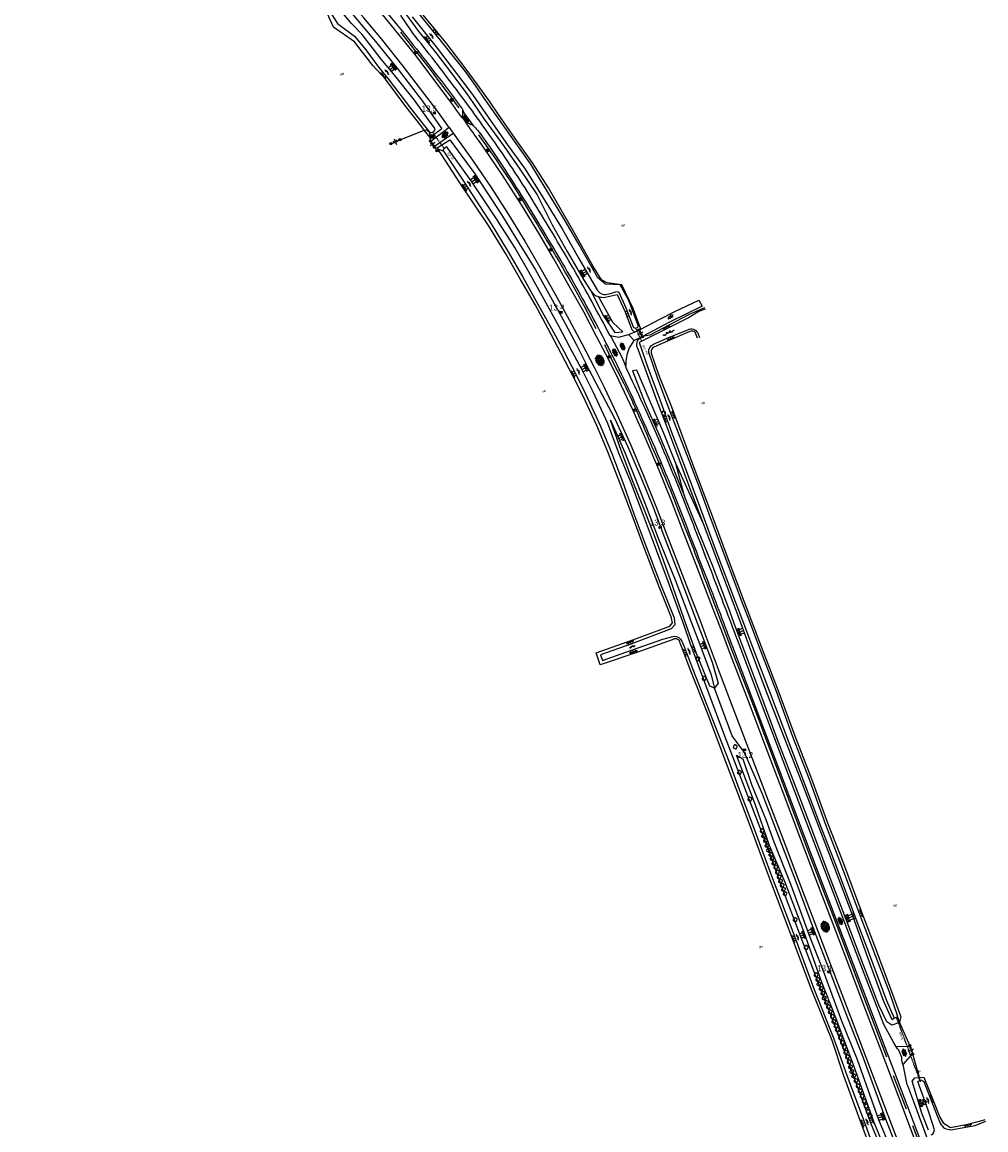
# Model space of a CAD drawing. Header units: metres. Extents: x 121538 to 126242, y 445257 to 454505.
# Tile 11 of 83: x 125239 to 125644, y 447087 to 447552. Entities that reach past the tile are written whole.
import ezdxf
from ezdxf.enums import TextEntityAlignment as Align

# ---------------------------------------------------------------- set-up
doc = ezdxf.new("R2010")
doc.units = ezdxf.units.M
doc.linetypes.add('STIPPELFIJN', pattern=[0.375, 0.25, -0.125])
for name, color, linetype in [('SYMBD01', 8, 'Continuous'), ('SYMBD02', 8, 'Continuous'), ('SYMBD04', 8, 'Continuous'), ('SYMBD05', 8, 'Continuous'), ('TEK-D05', 8, 'Continuous'), ('TEK-D20', 7, 'Continuous'), ('TER-D03S', 8, 'Continuous'), ('TER-T02', 8, 'RASTER'), ('TER-T03', 8, 'Continuous'), ('TER-T04', 8, 'HAAG'), ('TER-T09', 8, 'Continuous'), ('TER-T32', 8, 'RASTER'), ('TOPOT06', 8, 'WALB'), ('TOPOT14', 8, 'Continuous'), ('TOPOT18', 8, 'STIPPELFIJN'), ('TOPOT22', 8, 'Continuous'), ('TOPOT26', 8, 'Continuous'), ('TOPOT30', 8, 'Continuous'), ('TOPOT31', 8, 'Continuous'), ('TOPOT50', 8, 'Continuous'), ('WAT-T00', 8, 'Continuous'), ('WEG-T01', 8, 'Continuous')]:
    doc.layers.add(name, color=color, linetype=linetype)
doc.styles.add('ISO', font='provutr.shx')
doc.styles.add('rtw_iso', font='iso-rtw.shx')
doc.linetypes.add('HAAG', pattern='A,0.25,-0.25,[151,BLOK.SHX,S=0.25,R=0,X=0,Y=0],-0.25,0.25', length=1)
doc.linetypes.add('RASTER', pattern='A,0.25,-0.25,[150,BLOK.SHX,S=0.25,R=0,X=0,Y=0],-0.25,0.25', length=1)
doc.linetypes.add('WALB', pattern='A,0.5,[155,BLOK.SHX,S=0.25,R=0,X=0,Y=0],0.5', length=1)

# ---------------------------------------------------------------- blocks, each defined once
blk = doc.blocks.new('water-m')
at = {"linetype": 'Continuous'}
for centre, start, end in [((-0.01, 0.75), 129.7446, 230.2554), ((-0.32, 1.12), 309.7446, 50.2554), ((-0.32, 0.37), 309.7446, 50.2554), ((0.32, 0.01), 129.7446, 230.2554), ((0, 0.38), 309.7446, 50.2554), ((-0.01, -0.74), 129.7446, 230.2554), ((-0.32, -0.37), 309.7446, 50.2554), ((-0.32, -1.12), 309.7446, 50.2554), ((0, -0.37), 309.7446, 50.2554)]:
    blk.add_arc(centre, 0.244, start, end, dxfattribs=at)
blk = doc.blocks.new('water-l')
at = {"linetype": 'Continuous'}
for centre, start, end in [((0.16, 1.47), 129.7446, 230.2554), ((-0.47, 2.22), 309.7446, 50.2554), ((-0.47, 0.72), 309.7446, 50.2554), ((0.49, 0), 129.7446, 230.2554), ((-0.14, 0.75), 309.7446, 50.2554), ((0.16, -1.51), 129.7446, 230.2554), ((-0.47, -0.76), 309.7446, 50.2554), ((-0.47, -2.26), 309.7446, 50.2554), ((-0.14, -0.75), 309.7446, 50.2554)]:
    blk.add_arc(centre, 0.488, start, end, dxfattribs=at)
blk = doc.blocks.new('talud')
for p, q in [((0, 0.75), (0.5, 0.75)), ((0, 0.5), (1, 0.5)), ((0, 0.25), (0.5, 0.25)), ((0, 0), (1, 0)), ((0, -0.25), (0.5, -0.25)), ((0, -0.5), (1, -0.5)), ((0, -0.75), (0.5, -0.75))]:
    blk.add_line(p, q)
blk = doc.blocks.new('beton-m')
for p, q in [((-0.68, 0.66), (-0.45, 0.52)), ((-0.45, 0.26), (-0.68, 0.13)), ((-0.23, 1.44), (-0.45, 1.31)), ((-0.45, 1.31), (-0.45, 1.05)), ((-0.45, 1.05), (-0.23, 0.92)), ((-0.45, 0.52), (-0.45, 0.26)), ((0, 1.31), (-0.23, 1.44)), ((-0.23, 0.92), (0, 1.05)), ((0, 1.05), (0, 1.31)), ((0, 0.52), (0.23, 0.66)), ((0, 0.26), (0, 0.52)), ((0.23, 0.13), (0, 0.26)), ((0.23, 0.66), (0.45, 0.52)), ((0.45, 0.26), (0.23, 0.13)), ((0.45, 0.52), (0.45, 0.26)), ((-0.45, -0.26), (-0.23, -0.13)), ((-0.45, -0.52), (-0.45, -0.26)), ((-0.23, -0.66), (-0.45, -0.52)), ((-0.23, -0.13), (0, -0.26)), ((0, -0.52), (-0.23, -0.66)), ((0, -0.26), (0, -0.52)), ((0, -1.05), (0.23, -0.92)), ((0.23, -0.92), (0.45, -1.05)), ((0.45, -0.26), (0.68, -0.13)), ((0.45, -0.52), (0.45, -0.26)), ((0.68, -0.66), (0.45, -0.52))]:
    blk.add_line(p, q)
blk = doc.blocks.new('asfalt-l')
for p, q in [((-0.93, 0.18), (0.7, 1.13)), ((-0.89, -0.52), (0.89, 0.52)), ((-0.89, 0.52), (0.89, -0.52)), ((-0.76, 1.01), (0.3, 1.62)), ((-0.7, 1.13), (0.93, 0.18)), ((-0.3, 1.62), (0.76, 1.01)), ((-0.93, -0.18), (0.7, -1.13)), ((-0.76, -1.01), (0.3, -1.62)), ((-0.7, -1.13), (0.93, -0.18)), ((-0.3, -1.62), (0.76, -1.01))]:
    blk.add_line(p, q)
blk = doc.blocks.new('DRHEK')
at = {"linetype": 'Continuous'}
for p, q in [((1.25, 0), (-1.25, 0)), ((-0.5, 0.7), (0.5, 0.7)), ((-0.5, -0.7), (0.5, -0.7))]:
    blk.add_line(p, q, dxfattribs=at)
blk = doc.blocks.new('struik')
at = {"linetype": 'Continuous'}
for centre, start, end in [((-0.44, 0), 91.0912, 268.9013), ((0, 0.44), 1.0233, 178.9632), ((0.44, 0), 271.6625, 88.3448), ((0, -0.45), 180.4729, 359.5406)]:
    blk.add_arc(centre, 0.45, start, end, dxfattribs=at)
blk = doc.blocks.new('asfalt-xl')
at = {"linetype": 'Continuous'}
for p, q in [((1.4, 1.54), (-1.75, -0.3)), ((1.4, 1.54), (-1.75, -0.3)), ((1.41, -1.53), (-1.75, 0.28)), ((1.41, -1.53), (-1.75, 0.28)), ((1.01, 2.03), (-1.74, 0.43)), ((1.01, 2.03), (-1.74, 0.43)), ((1.65, -0.94), (-1.64, 0.94)), ((1.65, -0.94), (-1.64, 0.94)), ((1.64, 0.96), (-1.63, -0.95)), ((1.64, 0.96), (-1.63, -0.95)), ((0.41, 2.41), (-1.51, 1.29)), ((0.41, 2.41), (-1.51, 1.29)), ((1.77, -0.29), (-1.4, 1.52)), ((1.77, -0.29), (-1.4, 1.52)), ((1.76, 0.3), (-1.39, -1.53)), ((1.76, 0.3), (-1.39, -1.53)), ((1.75, 0.44), (-1.02, 2.02)), ((1.75, 0.44), (-1.02, 2.02)), ((1.52, 1.29), (-0.43, 2.4)), ((1.52, 1.29), (-0.43, 2.4)), ((1.02, -2.03), (-1.74, -0.45)), ((1.02, -2.03), (-1.74, -0.45)), ((0.41, -2.41), (-1.49, -1.33)), ((0.41, -2.41), (-1.49, -1.33)), ((1.75, -0.43), (-1, -2.03)), ((1.75, -0.43), (-1, -2.03)), ((1.53, -1.28), (-0.41, -2.41)), ((1.53, -1.28), (-0.41, -2.41))]:
    blk.add_line(p, q, dxfattribs=at)
blk = doc.blocks.new('Prov-grensst')
blk.add_line((-0.67, 0), (0.67, 0))
blk.add_circle((0, 0), 0.45)
at = {"style": 'ISO'}
blk.add_text('P', height=0.6, dxfattribs=at).set_placement((-0.61, 0.58), align=Align.MIDDLE)
blk = doc.blocks.new('paal')
for radius in [0.45, 0.2]:
    blk.add_circle((0, 0), radius)
blk = doc.blocks.new('kilometerpaal')
for p, q in [((-0.44, 0.44), (0.44, -0.44)), ((-0.44, -0.44), (-0.44, 0.44)), ((0.44, 0.44), (-0.44, -0.44)), ((0.44, -0.44), (0.44, 0.44))]:
    blk.add_line(p, q)
at = {"style": 'rtw_iso'}
blk.add_attdef('KILOMETERPAAL', (0.59, 0.87), '', height=2.5, dxfattribs=at)
blk = doc.blocks.new('schk')
for p, q in [((-0.86, -0.56), (0.86, 0.56)), ((0.86, 0.56), (-0.86, 0.56)), ((-0.86, 0.56), (-0.86, -0.56)), ((0.86, -0.56), (-0.86, 0.56)), ((0.86, -0.56), (0.86, 0.56)), ((-0.86, -0.56), (0.86, -0.56))]:
    blk.add_line(p, q)
blk = doc.blocks.new('verklikker')
blk.add_circle((0, 0), 0.45)
at = {"style": 'ISO'}
blk.add_attdef('VERKLIKKER', (0.7, 0), '', height=0.9, dxfattribs=at)
blk = doc.blocks.new('balise')
blk.add_hatch(color=256).paths.add_polyline_path([(0.6, 0, 0.086579), (0.56, 0.2), (-0.56, 0.2, 0.086579), (-0.6, 0, 0.085386), (-0.57, -0.2), (0.57, -0.2, 0.085386)])
blk.add_circle((0, 0), 0.6)
blk = doc.blocks.new('klinkers-m')
for p, q in [((0, 1.5), (-0.5, 1.5)), ((-0.5, 1.5), (-0.5, 0.5)), ((-0.5, 0.5), (-0.5, -0.5)), ((0, 0.5), (-0.5, 0.5)), ((0, 1.5), (0, 1)), ((0.5, 1), (0, 1)), ((0, 1), (0, 0.5)), ((0, 0.5), (0, 0)), ((0.5, 0), (0, 0)), ((0, 0), (0, -0.5)), ((0.5, 0), (0.5, 1)), ((0.5, -1), (0.5, 0)), ((-0.5, -0.5), (-0.5, -1.5)), ((0, -0.5), (-0.5, -0.5)), ((-0.5, -1.5), (0, -1.5)), ((0, -0.5), (0, -1)), ((0, -1), (0.5, -1)), ((0, -1), (0, -1.5))]:
    blk.add_line(p, q)
blk = doc.blocks.new('klinkers-l')
at = {"linetype": 'Continuous'}
for p, q in [((-0.25, 1), (-0.75, 1)), ((-0.75, 1), (-0.75, 0)), ((-0.25, 0), (-0.75, 0)), ((-0.75, 0), (-0.75, -1)), ((0.25, 1.5), (-0.25, 1.5)), ((-0.25, 1.5), (-0.25, 0.5)), ((0.25, 0.5), (-0.25, 0.5)), ((-0.25, 0.5), (-0.25, -0.5)), ((0.25, 0.5), (0.25, 1.5)), ((0.75, 1), (0.25, 1)), ((0.25, -0.5), (0.25, 0.5)), ((0.75, 0), (0.75, 1)), ((-0.75, -1), (-0.25, -1)), ((-0.25, -0.5), (-0.25, 0)), ((0.25, -0.5), (-0.25, -0.5)), ((-0.25, -0.5), (-0.25, -1.5)), ((-0.25, -1.5), (0.25, -1.5)), ((0.75, 0), (0.25, 0)), ((0.25, 0), (0.25, -0.5)), ((0.25, -1.5), (0.25, -0.5)), ((0.25, -1), (0.75, -1)), ((0.75, -1), (0.75, 0))]:
    blk.add_line(p, q, dxfattribs=at)

msp = doc.modelspace()

# ---------------------------------------------------------------- linework, layer by layer
at = {"layer": 'TER-T02', "flags": 128}
for points in [[(125410.16, 447505.28), (125410.47, 447503.16)], [(125413.79, 447498.44), (125415.78, 447497.61)], [(125606.34, 447134.63), (125606.56, 447134.06)], [(125606.56, 447134.06), (125607.46, 447131.71)], [(125607.46, 447131.71), (125607.87, 447130.65), (125611.79, 447121.93)], [(125615.78, 447108.6), (125613, 447118.35)], [(125616.13, 447107.4), (125615.78, 447108.6)], [(125616.3, 447106.81), (125616.13, 447107.4)]]:
    msp.add_lwpolyline(points, dxfattribs=at)
at = {"layer": 'TER-T03'}
for points in [[(125413.79, 447498.44), (125412.34, 447499.04), (125410.67, 447501.72), (125410.47, 447503.16)], [(125498.13, 447422.37), (125498.09, 447422.44)], [(125499.56, 447419.65), (125498.13, 447422.37)], [(125499.64, 447419.5), (125499.56, 447419.65)], [(125611.79, 447121.93), (125612.33, 447120.32)], [(125612.33, 447120.32), (125612.92, 447118.6)], [(125612.92, 447118.6), (125613, 447118.35)]]:
    msp.add_lwpolyline(points, dxfattribs=at)
at = {"layer": 'TER-T04', "flags": 128}
for points in [[(125422.7, 447515.62, 0.011064), (125398.15, 447547.45)], [(125430.79, 447504.25, -0.022511), (125454.16, 447468.74, -0.008817), (125475.02, 447432.68), (125480.02, 447423.07)], [(125483.62, 447416.3, 0.012644), (125490.87, 447401.68, -0.018337), (125503.59, 447373.29, -0.012189), (125515.48, 447344.52, -0.003462), (125526.32, 447316.33), (125536.94, 447288.31), (125546.26, 447264.22), (125559.45, 447229.13), (125569.01, 447203.91), (125580.73, 447173.29), (125592.33, 447142.51), (125601.95, 447117.22)]]:
    msp.add_lwpolyline(points, format="xyb", dxfattribs=at)
for points in [[(125610.32, 447095.3), (125604.97, 447109.25)], [(125615.94, 447080.61), (125612.99, 447088.33)]]:
    msp.add_lwpolyline(points, dxfattribs=at)
at = {"layer": 'TER-T09'}
for points in [[(125239.32, 447694.45), (125241.68, 447696.37), (125249.18, 447688.62), (125257.07, 447680.49), (125267.96, 447669.3), (125277.55, 447660.27), (125285.02, 447653.44), (125294.18, 447643.41), (125306.09, 447631.14), (125320.38, 447616.83), (125325.04, 447611.97), (125341.94, 447594.32), (125353.98, 447581.61), (125368.36, 447566.12), (125377.83, 447555.04), (125388.26, 447542.7), (125397.04, 447531.75), (125407.3, 447518.43), (125411.8, 447512.02), (125415.39, 447506.88), (125410.49, 447503.12), (125410.47, 447503.16)], [(125408.07, 447506.22), (125406.55, 447508.16), (125400.31, 447516.15), (125391.72, 447527.62), (125386.46, 447533.4), (125378.71, 447543.34), (125369.91, 447549.57), (125362.04, 447567.3)], [(125398.17, 447557.91), (125405.32, 447548.15), (125412.56, 447539.13), (125420.1, 447529.17), (125425.43, 447522.02), (125426.89, 447520.06), (125433.24, 447510.92), (125441.52, 447499.4), (125448.18, 447489.85), (125455.35, 447479.09), (125461.71, 447466.55), (125467.97, 447455.32), (125474.91, 447443.57), (125477.91, 447438.77)], [(125498.98, 447422.78), (125495.69, 447431.36), (125490.99, 447441.33), (125484.78, 447442.15), (125482.4, 447443.47), (125478.79, 447449.3), (125470.75, 447463.62), (125460.19, 447482.03), (125453.4, 447492.54), (125446.22, 447502.77), (125439.19, 447512.8), (125435.36, 447518.45), (125430.21, 447525.53), (125425.59, 447531.9), (125417.1, 447543), (125406.8, 447555.63)], [(125410.47, 447503.16), (125408.07, 447506.22)], [(125413.79, 447498.44), (125413.52, 447498.85), (125418.8, 447502.24), (125429.2, 447487.94), (125440.82, 447470.16), (125447.8, 447458.74), (125454.68, 447447.67), (125461.05, 447436.28), (125466.96, 447425.36), (125472.03, 447415.8), (125477.05, 447405.73), (125481.48, 447397.51), (125487.82, 447385.4), (125493.48, 447373.27), (125498.86, 447360.59), (125504.02, 447347.97), (125508.54, 447335.91), (125515.04, 447319.43), (125522.07, 447300.59), (125525.02, 447292.91), (125528.89, 447282.86), (125531.35, 447274.14), (125529.87, 447272.08)], [(125525.59, 447431.73), (125519.18, 447428.81), (125502.65, 447420.19), (125499.56, 447419.65)], [(125607.46, 447131.71), (125604.28, 447130.6), (125602.07, 447131.91), (125598.74, 447138.92), (125590.94, 447159.35), (125585.11, 447174.93), (125577.09, 447195.58), (125570.63, 447212.8), (125563.77, 447230.91), (125556.53, 447249.58), (125549.71, 447268.23), (125542.33, 447287.91), (125538.55, 447298.03), (125535.78, 447305.44), (125528.9, 447323.97), (125522.09, 447340.35), (125517.18, 447352.59)], [(125605.25, 447133.46), (125604.43, 447132.76), (125600.92, 447140.44), (125593.74, 447160.08), (125587.99, 447175.97), (125580.13, 447196.76), (125573.78, 447213.49), (125566.43, 447232.59), (125559.32, 447250.68), (125552.1, 447269.34), (125544.7, 447289.09), (125540.99, 447298.96), (125538.01, 447306.87), (125531.28, 447325.08), (125525.2, 447341.03)], [(125603.46, 447078.58), (125600.59, 447080.43), (125596.8, 447089.7), (125587.76, 447114.96), (125580.45, 447134.26), (125574.74, 447148.86), (125567.28, 447169.86), (125559.41, 447190.41), (125552.88, 447206.02), (125546.93, 447223.28), (125539.08, 447243.89), (125541.65, 447242.41), (125545.39, 447231.52), (125551.43, 447216.93), (125554.74, 447207.47), (125561.85, 447189.42), (125569.47, 447168.57), (125575.35, 447153.37), (125583.13, 447132.4), (125589.63, 447116.14), (125598.78, 447090.52), (125603.35, 447079.58)], [(125619.67, 447086.41), (125616.86, 447093.56), (125612.79, 447106.98), (125613.9, 447108.44), (125615.78, 447108.6)]]:
    msp.add_lwpolyline(points, dxfattribs=at)
for points in [[(125595.54, 447078.19), (125591.99, 447087.81), (125584.1, 447109.31), (125579.13, 447124.06), (125570.54, 447145.57), (125562.83, 447166.15), (125552.39, 447193.79), (125545.23, 447213.14), (125539.6, 447227.89), (125534.59, 447241.09), (125526.74, 447261.88), (125519.84, 447279.18), (125515.94, 447289.47), (125515.39, 447290.92, 0.560749), (125512.51, 447292.49), (125497.28, 447287.03), (125481.88, 447281.86), (125480.13, 447286.84), (125495.49, 447292.3), (125511.05, 447298.04), (125512.23, 447299.4), (125511.66, 447301.93), (125506.38, 447315.23), (125499.69, 447332.45), (125495.21, 447344.57), (125490.39, 447357.47), (125485.04, 447371.16), (125480.45, 447382.32), (125474.54, 447394.91), (125470.54, 447402.82), (125465.53, 447412.52), (125459.84, 447423.13), (125454.77, 447432.78), (125448.39, 447443.62), (125442.28, 447454.38), (125434.96, 447466.31), (125423, 447484.21), (125413.79, 447498.44)], [(125477.91, 447438.77, 0.160767), (125481.18, 447436.38)], [(125481.18, 447436.38, 0.111037), (125484, 447436.13), (125488.98, 447437.21), (125492.13, 447430.21), (125495.11, 447422.53), (125496.31, 447421.49)], [(125525.2, 447341.03), (125520.92, 447352.32), (125515.47, 447366.98), (125510.37, 447380.41), (125505.45, 447393.22), (125500.59, 447406.59), (125497.6, 447414.55, -0.386021), (125498.85, 447419.29)], [(125522.74, 447418.89), (125522.19, 447420.31, 0.472068), (125519.43, 447421.79), (125511.42, 447418.28), (125504.41, 447415.2, 0.365691), (125503.29, 447412.7), (125506.37, 447403.66), (125511.71, 447390.16), (125521.54, 447363.58), (125528.2, 447346.18), (125535.77, 447325.33), (125542.67, 447307.14), (125545.19, 447300.55), (125549.39, 447289.56), (125556.84, 447270.15), (125563.53, 447251.95), (125570.54, 447233.89), (125577.24, 447215.45), (125583.89, 447198.39), (125591.63, 447177.67), (125597.64, 447162), (125605.09, 447142.04), (125608.07, 447134), (125607.51, 447131.73), (125607.46, 447131.71)], [(125615.78, 447108.6), (125617.61, 447108.76), (125624.37, 447091.93), (125625.78, 447089.48), (125628.79, 447087.62), (125636.17, 447088.97), (125642.5, 447090.65, 0.064351), (125643.41, 447090.92)]]:
    msp.add_lwpolyline(points, format="xyb", dxfattribs=at)
msp.add_lwpolyline([(125529.87, 447272.08), (125527.82, 447272.92), (125522.33, 447286.63), (125520.64, 447291.25), (125518.1, 447298.2), (125511.35, 447317.45), (125505.29, 447334.13), (125500.77, 447346.03), (125495.37, 447359.15), (125490.64, 447371.78), (125486.15, 447384.51), (125492.25, 447370.99), (125496.35, 447360.5), (125500.9, 447348.97), (125506.24, 447335.05), (125513.34, 447317.45), (125520.14, 447299.46), (125522.94, 447292.12), (125528.3, 447278.07)], close=True, dxfattribs=at)
at = {"layer": 'TER-T32', "flags": 128}
for points in [[(125393.43, 447500.46), (125394.01, 447500.58), (125397.87, 447502.25), (125408.07, 447506.22)], [(125408.07, 447506.22), (125408.71, 447506.47), (125410.02, 447505.66)]]:
    msp.add_lwpolyline(points, dxfattribs=at)
at = {"layer": 'TOPOT06', "flags": 128}
for points in [[(125603.88, 447077.52), (125602.03, 447077.61), (125599.46, 447079.6), (125595.43, 447089.33), (125585.04, 447117.72), (125581.5, 447127.49), (125573.55, 447147.72), (125566.06, 447167.58), (125558.1, 447188.63), (125552.06, 447205.39), (125545.19, 447223.13), (125537.56, 447243.2), (125534.16, 447251.86), (125527.61, 447269.44), (125520.84, 447287.48), (125519.65, 447290.88), (125517.06, 447298.29), (125510.37, 447316.84), (125503.87, 447334.47), (125499.2, 447346.74), (125494.62, 447358.92), (125489.69, 447370.63), (125485.11, 447383.09), (125478.94, 447396.42), (125474.88, 447404.54), (125469.31, 447414.92), (125464.37, 447424.2), (125458.41, 447435.24), (125452.1, 447446.51), (125446.01, 447457.02), (125438.7, 447468.58), (125427.79, 447485.05), (125417.41, 447499.39), (125415.84, 447497.87), (125424.74, 447484.37), (125436.05, 447467), (125443.18, 447455.24), (125449.28, 447444.86), (125455.69, 447433.28), (125461.47, 447423.06), (125466.59, 447413.42), (125471.74, 447403.52), (125475.64, 447395.52), (125481.92, 447381.97), (125486.7, 447370.59), (125491.72, 447357.18), (125495.98, 447345.16), (125500.65, 447332.85), (125507.37, 447315.44), (125512.91, 447301.48), (125513.22, 447298.63), (125511.58, 447296.87), (125494.77, 447290.42), (125481.95, 447286.07), (125482.78, 447283.65), (125492.59, 447287.19), (125508.08, 447292.53), (125512.88, 447293.79, -0.286146), (125516.18, 447291.76), (125516.93, 447289.85), (125520.64, 447280.32), (125527.78, 447262.02), (125535.82, 447241.35), (125540.53, 447228.37), (125546.25, 447213.68), (125553.27, 447194.28), (125563.8, 447166.77), (125571.39, 447146.19), (125579.85, 447124.76), (125585.49, 447109.17), (125593.21, 447088.53), (125596.54, 447079.24, -0.353858), (125595.72, 447077.22), (125585.37, 447074.14), (125571.59, 447069.88)], [(125620.67, 447084.5, 0.426008), (125621.88, 447087.45), (125621.53, 447088.42), (125619.49, 447094.84), (125615.1, 447106.96), (125616.13, 447107.4)]]:
    msp.add_lwpolyline(points, format="xyb", dxfattribs=at)
at = {"layer": 'TOPOT18'}
for p, q in [((125411.31, 447505.6), (125416.53, 447498.4)), ((125496.72, 447423.15), (125499.23, 447417.74)), ((125616, 447107.39), (125606.19, 447133.87))]:
    msp.add_line(p, q, dxfattribs=at)
at = {"layer": 'TOPOT50'}
for points in [[(125477.91, 447438.77), (125483.41, 447428.1), (125488.06, 447421.32), (125491.4, 447421.66), (125487.11, 447425.48), (125481.18, 447436.38)], [(125513.53, 447366.3), (125508.49, 447379.34), (125502.81, 447392.38), (125497.2, 447405.52), (125495.46, 447405.29), (125500.8, 447391.53), (125506.53, 447378.58), (125511.87, 447365.63), (125517.18, 447352.59)], [(125525.2, 447341.03), (125513.53, 447366.3)], [(125517.18, 447352.59), (125513.53, 447366.3)], [(125605.48, 447077.23), (125605.76, 447080.76), (125601.5, 447091.77), (125592.18, 447117.14), (125585.8, 447133.51), (125578.4, 447152.91), (125571.85, 447170), (125564.15, 447190.68), (125557.33, 447208.26), (125549.95, 447227.51), (125542.34, 447245.05), (125537.17, 447252.02), (125529.87, 447272.08)]]:
    msp.add_lwpolyline(points, dxfattribs=at)
at = {"layer": 'WAT-T00'}
for points in [[(125366.2, 447561.38), (125368.81, 447555.4), (125371.58, 447551), (125378.76, 447545.68), (125383.48, 447540.02), (125389.02, 447532.57), (125393.32, 447527.3), (125402.27, 447515.52), (125407.51, 447508.87), (125410.45, 447505.14), (125412.1, 447505.63), (125412.66, 447506.77), (125409.88, 447510.6), (125403.9, 447518.83), (125395.11, 447529.91), (125389.99, 447536.03), (125381.98, 447546.4), (125377.53, 447551.01), (125372.14, 447557.3), (125367.19, 447563.01)], [(125525.92, 447431.1), (125523.55, 447430.27), (125518.86, 447427.49), (125498.23, 447417.13), (125501.79, 447406.65), (125506.84, 447393.18), (125511.8, 447379.46), (125516.34, 447367.48), (125523.37, 447348.84), (125529.74, 447331.64), (125538.55, 447308.38), (125541.95, 447299.32), (125545.76, 447289.19), (125553.32, 447269.48), (125560.29, 447250.98), (125567.21, 447232.94), (125574.19, 447214.52), (125580.86, 447197.33), (125588.71, 447176.31), (125594.47, 447161.19), (125602.04, 447140.84), (125605.25, 447133.46)], [(125605.25, 447133.46), (125606.56, 447134.06)]]:
    msp.add_lwpolyline(points, dxfattribs=at)
for points in [[(125402.94, 447553.85), (125413.04, 447541.21), (125421.59, 447530.09), (125426.84, 447523.06), (125428.5, 447520.84), (125434.88, 447511.7), (125443.25, 447499.63), (125450.15, 447490.34), (125456.56, 447480.13), (125465.87, 447464.8), (125472.96, 447452.39), (125480.32, 447439.62, 0.402494), (125485.56, 447437.59), (125488.88, 447438.49), (125489.66, 447438.26), (125492.58, 447431.67), (125495.74, 447423.64, 0.707142), (125497.83, 447424.26), (125493.92, 447434.7), (125490.19, 447441.28), (125484.13, 447441.64), (125480.91, 447444.31), (125473.05, 447458.11), (125466.58, 447469.22), (125459.21, 447481.39), (125452.81, 447491.93), (125445.22, 447502.6), (125438.23, 447512.54), (125434.17, 447518.32), (125429.51, 447525.02), (125425.38, 447530.95), (125416.38, 447542.1), (125406.11, 447555)], [(125606.56, 447134.06), (125606.79, 447134.16), (125603.24, 447144.34), (125596.78, 447161.17), (125590.75, 447177.03), (125583.13, 447197.52), (125576.47, 447214.68), (125569.68, 447233.62), (125562.75, 447251.63), (125555.85, 447270.67), (125548.41, 447289.82), (125544.46, 447300.27), (125541.63, 447307.74), (125536.67, 447320.83), (125528.15, 447343.56), (125523.98, 447355.18), (125519.44, 447366.85), (125510.85, 447389.17), (125505.97, 447402.27), (125502.27, 447412.95, -0.336018), (125504.28, 447416.37), (125511.25, 447419.44), (125518.58, 447422.49, -0.429572), (125522.79, 447421.12), (125523.57, 447419.24)], [(125616.13, 447107.4), (125616.43, 447107.53), (125617.61, 447106.88), (125623.22, 447092.44), (125624.53, 447089.38, 0.301109), (125629.01, 447086.67), (125639.21, 447088.48), (125643.67, 447090.21)]]:
    msp.add_lwpolyline(points, format="xyb", dxfattribs=at)
at = {"layer": 'WEG-T01'}
for points in [[(125418.52, 447507.45), (125414, 447513.63), (125411.88, 447516.51), (125399.25, 447533.16), (125390.08, 447544.54), (125382.66, 447553.47), (125375.29, 447561.95), (125365.3, 447572.9), (125355.27, 447583.55), (125353.12, 447585.83), (125350.2, 447588.94), (125333.62, 447606.27), (125321.92, 447618.49), (125307.94, 447632.92), (125296.24, 447645.09), (125286.59, 447654.98), (125279.94, 447662.09), (125267.48, 447674.97), (125257.91, 447685.38), (125252.06, 447691.74), (125245.59, 447698.79), (125245.32, 447698.59)], [(125424.09, 447511.37), (125425.51, 447509.45)], [(125424.17, 447514.63), (125424.61, 447513.49), (125428.48, 447508.33), (125428.96, 447507.85)], [(125418.52, 447507.45), (125410.85, 447501.45), (125412.25, 447499.44), (125420.15, 447505.07)], [(125418.52, 447507.45), (125420.15, 447505.07)], [(125420.15, 447505.07), (125428.33, 447493.63), (125436.14, 447482.14), (125443.04, 447471.29), (125450.17, 447459.64), (125456.54, 447448.76), (125462.93, 447437.48), (125468.91, 447426.63), (125474.17, 447416.77), (125479.35, 447406.71), (125483.51, 447398.38), (125488.83, 447387.02), (125494.71, 447374), (125500.08, 447361.33), (125505.27, 447348.47), (125509.88, 447336.45), (125517.02, 447317.91), (125523.64, 447300.71), (125526.37, 447293.42), (125532.67, 447276.66), (125537.55, 447263.74), (125544.53, 447245.41), (125551.65, 447226.74), (125558.6, 447208.46), (125565.26, 447190.97), (125573.07, 447170.37), (125578.94, 447154.94), (125586.91, 447133.98), (125593.35, 447117.04), (125602.59, 447092.78), (125608.27, 447077.82)], [(125498.98, 447422.78), (125506.82, 447426.96), (125513.23, 447430.18), (125523.31, 447434.95), (125524.61, 447432.41), (125510.97, 447425.69), (125499.56, 447419.65)], [(125486.01, 447420.02), (125489.68, 447419.34), (125493.8, 447420.54)], [(125486.01, 447420.02), (125486.51, 447419.41), (125490.99, 447410.93), (125492.45, 447407.31)], [(125493.8, 447420.54), (125496.31, 447421.49)], [(125496.09, 447417.92), (125493.8, 447420.54)], [(125498.85, 447419.29), (125496.09, 447417.92)], [(125496.31, 447421.49), (125498.13, 447422.37)], [(125498.13, 447422.37), (125498.98, 447422.78)], [(125499.56, 447419.65), (125498.85, 447419.29)], [(125608.78, 447114.05), (125608.48, 447115.87), (125608.4, 447116.93), (125607.22, 447120.11), (125606.62, 447120.66), (125605.92, 447121.68)], [(125605.92, 447121.68), (125611.84, 447121.56), (125612.33, 447120.32)], [(125612.92, 447118.6), (125608.78, 447114.05)], [(125612.33, 447120.32), (125612.99, 447118.68), (125612.92, 447118.6)]]:
    msp.add_lwpolyline(points, dxfattribs=at)
for points in [[(125424.09, 447511.37, 0.002162), (125417.52, 447520.28), (125404.58, 447537.47), (125395.56, 447548.73), (125387.98, 447557.85), (125380.38, 447566.48), (125370.44, 447577.47), (125360.84, 447588.03), (125357.92, 447591.02), (125340.18, 447609.37), (125326.58, 447623.41), (125313.07, 447637.58), (125301.06, 447650.12), (125284.98, 447666.84), (125272.56, 447680.03), (125263.03, 447690.13), (125254.04, 447699.89)], [(125256.28, 447699.92), (125256.96, 447699.38), (125265.92, 447690.01), (125276, 447679.27, 0.003743), (125293.66, 447660.67, 0.005952), (125312.44, 447641.16), (125341.62, 447610.99, -0.001418), (125358.95, 447592.76, -0.005984), (125382, 447567.78, -0.012151), (125403.45, 447542, -0.009343), (125423.88, 447515.26), (125424.17, 447514.63)], [(125486.01, 447420.02, 0.007752), (125470.64, 447448.13, 0.0062), (125455.3, 447473.9, 0.016), (125438.8, 447499.45, 0.007506), (125421.5, 447523.39, 0.007005), (125403.23, 447547.02), (125401.99, 447548.94), (125400.81, 447550.48), (125399.14, 447553, 0.018492), (125396.08, 447557.85)], [(125424.09, 447511.37, 0.008384), (125424.24, 447511.96), (125424.17, 447514.63)], [(125428.96, 447507.85, 0.072823), (125425.94, 447509.33, 0.00961), (125425.51, 447509.45)], [(125614.78, 447080.18), (125609.1, 447095.17), (125599.72, 447119.84), (125593.33, 447136.72), (125585.44, 447157.59), (125579.57, 447172.99), (125571.82, 447193.44), (125565.16, 447210.74), (125558.3, 447228.93), (125551.16, 447247.72), (125544.05, 447266.5), (125536.55, 447286.2), (125532.85, 447295.88), (125529.97, 447303.41), (125522.85, 447322.02), (125516.23, 447338.95), (125511.77, 447350.7), (125506.47, 447363.86), (125501.16, 447376.32), (125495.52, 447388.92), (125489.64, 447401.33), (125485.61, 447409.57), (125480.38, 447419.68), (125475.09, 447429.68), (125468.9, 447440.84), (125462.39, 447452.21), (125456.08, 447463.08), (125448.83, 447474.92), (125440.86, 447487.36), (125433.2, 447498.65), (125431.49, 447501.03, 0.007997), (125425.51, 447509.45)], [(125428.96, 447507.85, -0.017953), (125430.96, 447505.57, -0.014722), (125444.62, 447485.43, -0.009989), (125460.59, 447459.44, -0.012286), (125475.24, 447434.02, -0.011167), (125489.69, 447406.06, -0.01049), (125504.72, 447373, -0.008438), (125516.29, 447344.66, 0.001929), (125527.12, 447316.53, -0.003544), (125537.36, 447289.45), (125549.17, 447258.47), (125558.91, 447232.59), (125570, 447203.33), (125581.03, 447174.43), (125592.08, 447145.45), (125610.53, 447097.16), (125616.72, 447080.89)], [(125492.45, 447407.31), (125492.75, 447407.45, -0.11193), (125494.02, 447414.59), (125496.09, 447417.92)], [(125605.92, 447121.68), (125604.98, 447123.39), (125600.82, 447130.76), (125590.51, 447157.7), (125579.62, 447186.35), (125567.21, 447218.99), (125550.14, 447264.1), (125540.11, 447290.54, 0.002382), (125529.74, 447317.84, -0.000672), (125518.93, 447345.96, 0.006712), (125507.41, 447374.29, 0.007812), (125493.71, 447404.48), (125493.08, 447405.79), (125492.45, 447407.31)], [(125608.78, 447114.05), (125610.34, 447106.35, 0.048375), (125610.76, 447105.17), (125613.29, 447098.46), (125619.54, 447081.91)]]:
    msp.add_lwpolyline(points, format="xyb", dxfattribs=at)

# ---------------------------------------------------------------- block references
at = {"layer": 'SYMBD01'}
for name, p, rotation in [('beton-m', (125511.53, 447428), 113.9500397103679), ('asfalt-xl', (125576.29, 447171.88), 201.49834342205), ('asfalt-l', (125582.68, 447174.29), 21.00000000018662)]:
    msp.add_blockref(name, p, dxfattribs=dict(at, rotation=rotation))
at = {"layer": 'SYMBD01', "linetype": 'Continuous'}
for name, p, rotation in [('asfalt-l', (125488, 447412.9), 205.4621590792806), ('asfalt-xl', (125481.76, 447409.65), 206.650985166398)]:
    msp.add_blockref(name, p, dxfattribs=dict(at, rotation=rotation))
at = {"layer": 'SYMBD02'}
for name, p, rotation in [('klinkers-m', (125425.51, 447510.93), 214.8921686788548), ('klinkers-l', (125416.75, 447504.31), 307.2021228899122), ('klinkers-l', (125491.26, 447415.44), 27.50604421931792), ('klinkers-l', (125609.47, 447119), 21.00000000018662)]:
    msp.add_blockref(name, p, dxfattribs=dict(at, rotation=rotation))
at = {"layer": 'SYMBD04', "yscale": 2}
for p, xscale, zscale, rotation in [((125413.28, 447547.69), 1.063414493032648, 1.063414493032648, 218.5099887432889), ((125408.72, 447543.91), 1.688335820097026, 1.688335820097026, 38.60118291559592), ((125424.5, 447481.95), 1.521734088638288, 1.521734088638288, 33.05052613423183), ((125430.41, 447486.09), 2.758804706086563, 2.758804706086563, 213.5276157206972), ((125484.27, 447426.84), 1.841859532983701, 1.841859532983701, 28.53343786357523), ((125492.6, 447429), 0.9569511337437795, 0.9569511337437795, 21.50649282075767), ((125496.1, 447430.29), 0.4949374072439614, 0.4949374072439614, 200.5223573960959), ((125509.42, 447423.72), 0.8676044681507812, 0.8676044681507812, 296.6616244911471), ((125511.67, 447418.38), 1.130523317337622, 1.130523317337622, 112.6415105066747), ((125508.64, 447384.92), 1.119160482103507, 1.119160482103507, 19.85665040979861), ((125512.92, 447386.88), 1.109734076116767, 1.109734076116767, 201.034071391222), ((125504.45, 447383.29), 2.128803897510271, 2.128803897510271, 23.54885400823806), ((125494.22, 447291.85), 1.527939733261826, 1.527939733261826, 290.9883975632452), ((125496.04, 447286.62), 1.666257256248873, 1.666257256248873, 108.9979010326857), ((125521.67, 447288.45), 1.094606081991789, 1.094606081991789, 199.3001965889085), ((125526.09, 447290.15), 2.237816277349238, 2.237816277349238, 200.8925378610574), ((125601.25, 447092.44), 2.976257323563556, 2.976257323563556, 199.6498571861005), ((125591.5, 447089.14), 1.379863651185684, 1.379863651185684, 20.5088796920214), ((125596.34, 447090.97), 1.414986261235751, 1.414986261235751, 200.1135907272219), ((125635.92, 447088.92), 1.009320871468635, 1.009320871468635, 280.0365165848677)]:
    msp.add_blockref('talud', p, dxfattribs=dict(at, xscale=xscale, zscale=zscale, rotation=rotation))
at = {"layer": 'SYMBD04', "linetype": 'Continuous', "yscale": 2}
for p, xscale, zscale, rotation in [((125390.51, 447528.95), 1.137798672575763, 1.137798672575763, 42.30528875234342), ((125395.78, 447533.31), 2.69726632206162, 2.69726632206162, 218.730561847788), ((125473.69, 447445.64), 2.739665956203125, 2.739665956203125, 30.57068482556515), ((125479.08, 447448.87), 0.6673401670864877, 0.6673401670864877, 211.0956270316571), ((125470.11, 447403.63), 1.389999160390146, 1.389999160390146, 27.11571008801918), ((125476.48, 447406.9), 2.524701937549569, 2.524701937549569, 207.1127604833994), ((125491.43, 447377.67), 1.996292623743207, 1.996292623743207, 205.0473963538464), ((125539.57, 447295.31), 2.617998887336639, 2.617998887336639, 20.49441954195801), ((125516.96, 447286.77), 1.087335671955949, 1.087335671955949, 20.74459304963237), ((125585.02, 447175.17), 3.076447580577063, 3.076447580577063, 20.88504748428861), ((125587.87, 447176.26), 0.8096242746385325, 0.8096242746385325, 20.26686872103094), ((125591.63, 447177.67), 1.055729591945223, 1.055729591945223, 200.7893981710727), ((125562.62, 447166.72), 1.124547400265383, 1.124547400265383, 20.62019425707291), ((125567.73, 447168.6), 1.918785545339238, 1.918785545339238, 199.537983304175), ((125571.79, 447170.17), 2.733606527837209, 2.733606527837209, 200.5965439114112), ((125615.6, 447097.7), 2.681329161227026, 2.681329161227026, 16.86941411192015), ((125621.28, 447099.62), 0.7925563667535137, 0.7925563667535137, 201.9099474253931)]:
    msp.add_blockref('talud', p, dxfattribs=dict(at, xscale=xscale, zscale=zscale, rotation=rotation))
at = {"layer": 'SYMBD05', "linetype": 'Continuous'}
for p, rotation in [((125411.18, 447545.84), 36.8804664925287), ((125392.49, 447530.6), 39.25836898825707), ((125426.98, 447483.76), 34.92484433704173), ((125477.32, 447447.73), 29.73571287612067), ((125472.8, 447404.94), 25.7493136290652), ((125519.27, 447287.49), 19.20601775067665), ((125619.44, 447098.93), 19.43169219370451)]:
    msp.add_blockref('water-m', p, dxfattribs=dict(at, rotation=rotation))
at = {"layer": 'SYMBD05'}
for name, p, rotation in [('water-m', (125494.65, 447429.83), 22.53242784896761), ('water-l', (125510.49, 447421.19), 115.118433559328), ('water-m', (125510.89, 447385.62), 20.88679756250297), ('water-m', (125495.28, 447289.45), 110.980900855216), ('water-m', (125564.74, 447167.53), 20.36842651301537), ('water-m', (125593.92, 447090.03), 20.05656453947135)]:
    msp.add_blockref(name, p, dxfattribs=dict(at, rotation=rotation))
at = {"layer": 'TER-D03S', "linetype": 'Continuous', "rotation": 113.3791419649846}
msp.add_blockref('DRHEK', (125395.94, 447501.41), dxfattribs=at)
at = {"layer": 'TER-D03S'}
for p, rotation in [((125411.51, 447500.38), 31.90549460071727), ((125498.81, 447421.04), 207.012983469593), ((125612.27, 447120.2), 198.5599939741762)]:
    msp.add_blockref('DRHEK', p, dxfattribs=dict(at, rotation=rotation))
at = {"layer": 'TOPOT14'}
msp.add_blockref('schk', (125411.38, 447503.54), dxfattribs=at)
at = {"layer": 'TOPOT22'}
for name, p in [('paal', (125397.87, 447502.25)), ('paal', (125410.67, 447501.72)), ('paal', (125394.01, 447500.58)), ('paal', (125412.34, 447499.04)), ('Prov-grensst', (125413.41, 447497.65)), ('paal', (125498.09, 447422.44)), ('paal', (125499.64, 447419.5)), ('paal', (125611.79, 447121.93)), ('paal', (125613, 447118.35))]:
    msp.add_blockref(name, p, dxfattribs=at)
at = {"layer": 'TOPOT26'}
for p, rotation in [((125508.5, 447387.39), 112.4460128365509), ((125522.86, 447284.39), 290.1255236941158), ((125525.45, 447276.13), 290.0192111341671), ((125538.56, 447247.37), 290.3753502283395), ((125540.33, 447236.68), 290.0414718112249), ((125544.7, 447225.4), 290.0358070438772), ((125549.85, 447212.13), 290.3649405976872), ((125550.44, 447209.97), 289.072097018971), ((125551.21, 447208.12), 289.072097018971), ((125551.86, 447206.02), 289.072097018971), ((125552.49, 447204.01), 289.072097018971), ((125553.47, 447202.14), 289.072097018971), ((125553.96, 447200.49), 289.072097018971), ((125554.76, 447198.55), 289.072097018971), ((125555.59, 447196.82), 289.072097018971), ((125556.21, 447194.81), 289.072097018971), ((125556.92, 447192.84), 289.072097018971), ((125557.56, 447191.04), 289.072097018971), ((125558.18, 447189.34), 289.072097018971), ((125558.83, 447187.54), 289.072097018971), ((125559.42, 447185.73), 288.4201835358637), ((125563.71, 447174.77), 289.689624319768), ((125568.32, 447163.1), 289.1725847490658), ((125572.45, 447151.65), 289.2492023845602), ((125573.15, 447149.76), 289.072097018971), ((125573.65, 447147.82), 289.072097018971), ((125574.54, 447145.91), 289.072097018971), ((125575.25, 447143.93), 289.072097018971), ((125575.87, 447141.93), 289.072097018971), ((125576.76, 447140.02), 289.072097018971), ((125577.62, 447138.2), 289.072097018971), ((125578.36, 447136.13), 289.072097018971), ((125579.29, 447134.13), 289.072097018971), ((125579.91, 447132.13), 289.072097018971), ((125580.8, 447130.22), 289.072097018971), ((125581.37, 447128.7), 289.1305852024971), ((125582.08, 447127.27), 289.1305852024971), ((125582.71, 447125.25), 289.1305852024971), ((125583.52, 447123.29), 289.1305852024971), ((125584.34, 447121.29), 289.1305852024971), ((125584.92, 447119.25), 289.1305852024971), ((125585.61, 447117.2), 289.1305852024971), ((125586.32, 447115.1), 289.1305852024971), ((125586.84, 447113.04), 288.6413813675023), ((125587.46, 447111.07), 289.1305852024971), ((125588.22, 447109.24), 289.1305852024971), ((125589.2, 447107.25), 289.1305852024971), ((125590.07, 447105.11), 289.1305852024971), ((125590.9, 447102.95), 289.1305852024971), ((125591.83, 447100.78), 289.1305852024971), ((125592.64, 447098.67), 289.1305852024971), ((125593.51, 447096.54), 289.1305852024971), ((125617.87, 447098.17), 290.1412632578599), ((125594.27, 447094.3), 289.1305852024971), ((125595.18, 447092.33), 289.1305852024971)]:
    msp.add_blockref('struik', p, dxfattribs=dict(at, rotation=rotation))
at = {"layer": 'TOPOT30'}
for p in [(125404.57, 447538.86), (125419.6, 447518.96), (125434.8, 447497.83), (125448.37, 447477.25), (125461.18, 447456.07), (125485.76, 447411.09), (125496.47, 447388.78), (125506.39, 447366.07)]:
    msp.add_blockref('balise', p, dxfattribs=at)
ref = msp.add_blockref('kilometerpaal', (125412.3, 447513.37), dxfattribs=at)
ref.add_attrib('KILOMETERPAAL', '13,5', (125406.93, 447514.09), dxfattribs={"height": 2.5, "style": 'rtw_iso'})
ref = msp.add_blockref('kilometerpaal', (125465.52, 447429.8), dxfattribs=at)
ref.add_attrib('KILOMETERPAAL', '13,4', (125460.43, 447430.56), dxfattribs={"height": 2.5, "style": 'rtw_iso'})
ref = msp.add_blockref('kilometerpaal', (125507.09, 447339.49), dxfattribs=at)
ref.add_attrib('KILOMETERPAAL', '13,3', (125502.66, 447340.28), dxfattribs={"height": 2.5, "style": 'rtw_iso'})
ref = msp.add_blockref('kilometerpaal', (125542.52, 447246.08), dxfattribs=at)
ref.add_attrib('KILOMETERPAAL', '13,2', (125539.49, 447242.72), dxfattribs={"height": 2.5, "style": 'rtw_iso'})
ref = msp.add_blockref('kilometerpaal', (125577.95, 447152.82), dxfattribs=at)
ref.add_attrib('KILOMETERPAAL', '13,1', (125572.9, 447153.19), dxfattribs={"height": 2.5, "style": 'rtw_iso'})
at = {"layer": 'TOPOT31'}
ref = msp.add_blockref('verklikker', (125615.16, 447110.95), dxfattribs=at)
ref.add_attrib('VERKLIKKER', 'v', (125615.86, 447110.95), dxfattribs={"height": 0.9, "style": 'ISO'})

# ---------------------------------------------------------------- texts
at = {"layer": 'TEK-D05', "style": 'ISO'}
for p in [(125372.77, 447529.4), (125490.7, 447465.84), (125457.54, 447396.28), (125524.27, 447391.37), (125604.78, 447180.37), (125548.46, 447163.03)]:
    msp.add_text('gld', height=0.9, dxfattribs=at).set_placement(p)
at = {"layer": 'TEK-D20', "style": 'ISO'}
for s, rotation, p in [('bt 400', 125.9157, (125420.37, 447494.29)), ('pvc 300', 114.9269, (125502.06, 447412.29)), ('bt 400', 110.3245, (125609.17, 447124.61))]:
    msp.add_text(s, height=0.9, rotation=rotation, dxfattribs=at).set_placement(p)

doc.saveas('drawing.dxf')
